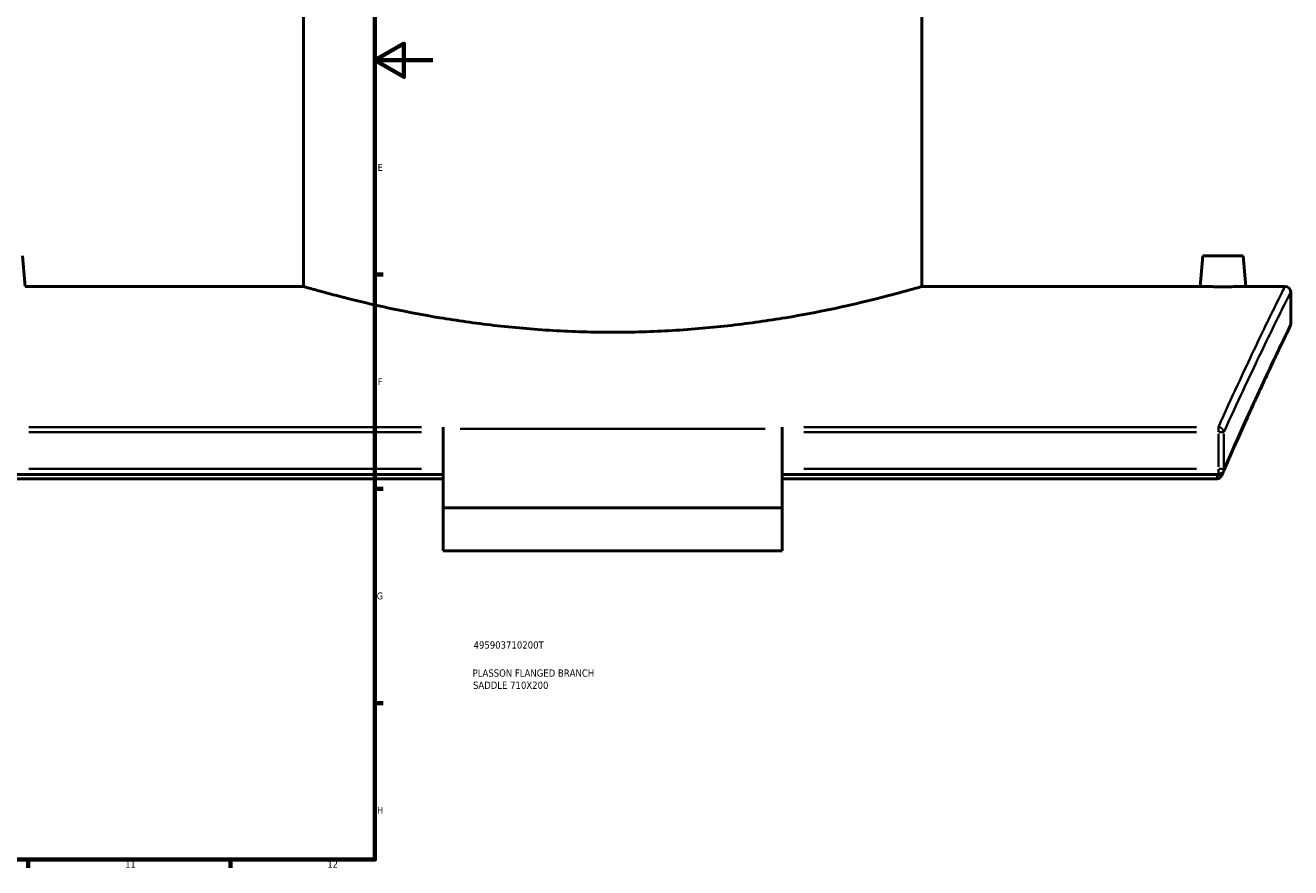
# Model space of a CAD drawing. Header units: millimetres. Extents: x -604 to 1138, y -275 to 894.
# Tile 6 of 10: x 700 to 1138, y 17 to 309. Entities that reach past the tile are written whole.
import ezdxf

# ---------------------------------------------------------------- set-up
doc = ezdxf.new("R2010")
doc.units = ezdxf.units.MM
for name, color, linetype, lineweight in [('Border (ANSI)', 7, 'Continuous', 70), ('Title (ISO)', 7, 'Continuous', 50), ('Visible (ANSI)', 7, 'Continuous', 50), ('Visible Narrow (ANSI)', 7, 'Continuous', 35)]:
    doc.layers.add(name, color=color, linetype=linetype, lineweight=lineweight)
doc.styles.add('Note Text (ANSI)', font='tahoma.ttf')
doc.styles.add('Note Text (ISO)', font='tahoma.ttf')

# ---------------------------------------------------------------- blocks, each defined once
blk = doc.blocks.new('Borders Default Border')
at = {"layer": 'Border (ANSI)'}
for p, q in [((821, 222.75), (823.8, 222.75)), ((821, 148.5), (823.8, 148.5)), ((821, 74.25), (823.8, 74.25)), ((700.83, 20), (700.83, 17.2)), ((770.92, 20), (770.92, 17.2))]:
    blk.add_line(p, q, dxfattribs=at)
at = {"layer": 'Border (ANSI)', "flags": 128}
for points in [[(20, 20), (20, 574), (821, 574), (821, 20), (20, 20)], [(841, 297), (821, 297), (831, 302.77), (831, 291.23), (821, 297)]]:
    blk.add_lwpolyline(points, dxfattribs=at)
at = {"layer": 'Border (ANSI)', "color": 5, "true_color": 0x0000ff, "char_height": 2.4, "attachment_point": 7, "style": 'Note Text (ANSI)'}
for s, insert in [('E', (821.91, 258.68)), ('F', (821.98, 184.43)), ('G', (821.6, 110.13)), ('H', (821.73, 35.93)), ('11', (734.43, 17.2)), ('12', (804.52, 17.2))]:
    blk.add_mtext(s, dxfattribs=dict(at, insert=insert))
blk = doc.blocks.new('Title Blocks ISO')
at = {"layer": 'Title (ISO)', "color": 232, "true_color": 0xca0064, "style": 'Note Text (ISO)'}
for tag, p in [('PART_NUMBER_001', (34.16, 73.13)), ('DESCRIPTION_001', (33.84, 63.4)), ('DESCRIPTION_002', (33.96, 59.18))]:
    blk.add_attdef(tag, p, '', height=2.5, dxfattribs=at)

msp = doc.modelspace()

# ---------------------------------------------------------------- linework, layer by layer
at = {"layer": 'Visible (ANSI)'}
for p, q in [((796.18, 218.62), (796.18, 390.62)), ((1010.58, 218.62), (1010.58, 390.62)), ((698.88, 229.22), (699.8, 218.62)), ((1107.88, 229.22), (1106.95, 218.62)), ((1121.88, 229.22), (1107.88, 229.22)), ((1121.88, 229.22), (1122.8, 218.62)), ((796.18, 218.62), (699.8, 218.62)), ((1106.95, 218.62), (1010.58, 218.62)), ((1136.38, 218.62), (1122.8, 218.62)), ((1138.38, 205.62), (1138.38, 216.62)), ((844.63, 169.91), (844.63, 169.33)), ((844.63, 169.33), (844.63, 141.96)), ((962.13, 169.33), (962.13, 169.91)), ((962.13, 141.96), (962.13, 169.33)), ((844.63, 153.44), (693.43, 153.44)), ((844.63, 151.91), (694.21, 151.91)), ((1113.33, 153.44), (962.13, 153.44)), ((1112.54, 151.91), (962.13, 151.91)), ((962.13, 141.96), (844.63, 141.96)), ((844.63, 126.96), (844.63, 141.96)), ((962.13, 141.96), (962.13, 126.96)), ((962.13, 126.96), (844.63, 126.96))]:
    msp.add_line(p, q, dxfattribs=at)
for centre, start, end in [((1136.38, 216.62), 0, 90), ((1136.38, 205.62), 334.0631, 0), ((1113.33, 155.44), 270, 336.6566)]:
    msp.add_arc(centre, 2, start, end, dxfattribs=at)
for points, knots in [([(903.38, 202.75), (896.6, 202.75), (889.61, 202.95), (875.73, 203.76), (868.84, 204.37), (855.65, 205.89), (849.33, 206.8), (837.67, 208.75), (832.31, 209.78), (822.84, 211.76), (818.39, 212.78), (810.53, 214.7), (807.12, 215.59), (801.64, 217.06), (799.56, 217.65), (796.83, 218.43), (796.18, 218.62), (796.18, 218.62)], [0, 0, 0, 0, 2.031931, 2.031931, 4.063862, 4.063862, 6.095794, 6.095794, 8.127725, 8.127725, 10.159132, 10.159132, 12.19054, 12.19054, 14.221948, 14.221948, 16.253356, 16.253356, 16.253356, 16.253356]), ([(1010.58, 218.62), (1010.58, 218.62), (1009.92, 218.43), (1007.19, 217.65), (1005.11, 217.06), (999.63, 215.59), (996.22, 214.7), (988.37, 212.78), (983.91, 211.76), (974.44, 209.78), (969.09, 208.75), (957.42, 206.8), (951.1, 205.89), (937.91, 204.37), (931.02, 203.76), (917.14, 202.95), (910.15, 202.75), (903.38, 202.75)], [48.760067, 48.760067, 48.760067, 48.760067, 50.791475, 50.791475, 52.822883, 52.822883, 54.85429, 54.85429, 56.885698, 56.885698, 58.917629, 58.917629, 60.94956, 60.94956, 62.981492, 62.981492, 65.013423, 65.013423, 65.013423, 65.013423]), ([(1114.88, 218.53), (1113.88, 218.53), (1112.82, 218.54), (1110.86, 218.55), (1109.97, 218.56), (1108.57, 218.59), (1107.96, 218.6), (1107.15, 218.61), (1106.95, 218.62), (1106.95, 218.62)], [2.390111, 2.390111, 2.390111, 2.390111, 2.688907, 2.688907, 2.987703, 2.987703, 3.286435, 3.286435, 3.585167, 3.585167, 3.585167, 3.585167]), ([(1122.8, 218.62), (1122.8, 218.62), (1122.61, 218.61), (1121.8, 218.6), (1121.19, 218.59), (1119.78, 218.56), (1118.89, 218.55), (1116.93, 218.54), (1115.87, 218.53), (1114.88, 218.53)], [5.975278, 5.975278, 5.975278, 5.975278, 6.27401, 6.27401, 6.572742, 6.572742, 6.871538, 6.871538, 7.170334, 7.170334, 7.170334, 7.170334]), ([(1138.17, 204.74), (1138.17, 204.74), (1138.09, 204.57), (1137.75, 203.87), (1137.5, 203.35), (1136.83, 201.96), (1136.41, 201.09), (1135.41, 199.02), (1134.83, 197.81), (1133.52, 195.07), (1132.78, 193.53), (1131.17, 190.12), (1130.3, 188.26), (1128.41, 184.21), (1127.4, 182.02), (1125.25, 177.35), (1124.11, 174.86), (1121.73, 169.58), (1120.48, 166.8), (1117.89, 160.94), (1116.55, 157.86), (1115.16, 154.65)], [21.423247, 21.423247, 21.423247, 21.423247, 23.356494, 23.356494, 25.289741, 25.289741, 27.222987, 27.222987, 29.156234, 29.156234, 31.089481, 31.089481, 33.022727, 33.022727, 34.955974, 34.955974, 36.889221, 36.889221, 38.822467, 38.822467, 40.755714, 40.755714, 40.755714, 40.755714]), ([(1114.82, 153.86), (1114.7, 153.58), (1114.55, 153.3), (1114.19, 152.77), (1113.99, 152.54), (1113.65, 152.25), (1113.49, 152.15), (1113.33, 152.08)], [-0.2154946, -0.2154946, -0.2154946, -0.2154946, -0.1371004, -0.1371004, -0.0545015, -0.0545015, 0, 0, 0, 0]), ([(1112.54, 151.91), (1112.78, 151.91), (1113.02, 151.95), (1113.27, 152.05), (1113.3, 152.06), (1113.33, 152.08)], [0, 0, 0, 0, 0.07195709, 0.07195709, 0.08127935, 0.08127935, 0.08127935, 0.08127935])]:
    msp.add_open_spline(points, degree=3, knots=knots, dxfattribs=at)
msp.add_open_spline([(1114.82, 153.86), (1114.94, 154.12), (1115.05, 154.39), (1115.16, 154.65)], degree=3, dxfattribs=at)
at = {"layer": 'Visible Narrow (ANSI)'}
for p, q in [((837.07, 169.91), (700.99, 169.91)), ((700.99, 168.18), (837.07, 168.18)), ((956.25, 169.33), (850.5, 169.33)), ((1105.77, 169.91), (969.69, 169.91)), ((969.69, 168.18), (1105.77, 168.18)), ((1113.33, 168.28), (1113.33, 169.86)), ((1113.33, 167.54), (1113.33, 156.08)), ((1115.23, 168.18), (1113.46, 168.18)), ((1115.26, 156.08), (1115.26, 167.54)), ((837.07, 155.44), (700.99, 155.44)), ((1105.77, 155.44), (969.69, 155.44)), ((1113.33, 153.45), (1113.33, 155.29)), ((1113.46, 155.44), (1115.23, 155.44))]:
    msp.add_line(p, q, dxfattribs=at)
for centre, major_axis, ratio, start_param, end_param in [((1113.33, 168.18), (-1.82, 0.82), 0.847565, 3.701554, 5.004015), ((1113.33, 155.44), (1.84, -0.79), 0.839277, 0.023748, 0.451205)]:
    msp.add_ellipse(centre, major_axis=major_axis, ratio=ratio, start_param=start_param, end_param=end_param, dxfattribs=at)
for points, knots in [([(1136.38, 218.62), (1136.38, 218.62), (1136.38, 218.62), (1136.38, 218.62), (1136.38, 218.62), (1135.43, 216.73), (1131.77, 209.3), (1129.05, 203.76), (1122.17, 189.29), (1117.99, 180.35), (1113.33, 169.91)], [-20.608762, -20.608762, -20.608762, -20.608762, -20.608756, -20.608756, -20.608756, -14.189785, -14.189785, -7.770818, -7.770818, -1.335558, -1.335558, -1.335558, -1.335558]), ([(1115.26, 168.18), (1119.94, 178.56), (1124.13, 187.44), (1131.03, 201.84), (1133.75, 207.35), (1137.43, 214.74), (1138.38, 216.62), (1138.38, 216.62), (1138.38, 216.62), (1138.38, 216.62), (1138.38, 216.62)], [1.335558, 1.335558, 1.335558, 1.335558, 7.770818, 7.770818, 14.189785, 14.189785, 20.608756, 20.608756, 20.608756, 20.608762, 20.608762, 20.608762, 20.608762]), ([(1138.38, 205.62), (1138.38, 205.62), (1138.38, 205.62), (1138.38, 205.62), (1138.38, 205.62), (1137.47, 203.78), (1133.98, 196.53), (1131.39, 191.12), (1124.55, 176.4), (1120.17, 166.78), (1115.26, 155.44)], [21.423247, 21.423247, 21.423247, 21.423247, 21.423254, 21.423254, 21.423254, 27.68342, 27.68342, 33.943581, 33.943581, 40.755714, 40.755714, 40.755714, 40.755714])]:
    msp.add_open_spline(points, degree=3, knots=knots, dxfattribs=at)
msp.add_open_spline([(1113.2, 153.44), (1112.98, 152.94), (1112.76, 152.42), (1112.54, 151.91)], degree=3, dxfattribs=at)

# ---------------------------------------------------------------- block references
msp.add_blockref('Borders Default Border', (0, 0))
msp.add_blockref('Title Blocks ISO', (821, 20)).add_auto_attribs({'PART_NUMBER_001': '495903710200T', 'DESCRIPTION_001': 'PLASSON FLANGED BRANCH', 'DESCRIPTION_002': 'SADDLE 710X200'})

doc.saveas('drawing.dxf')
